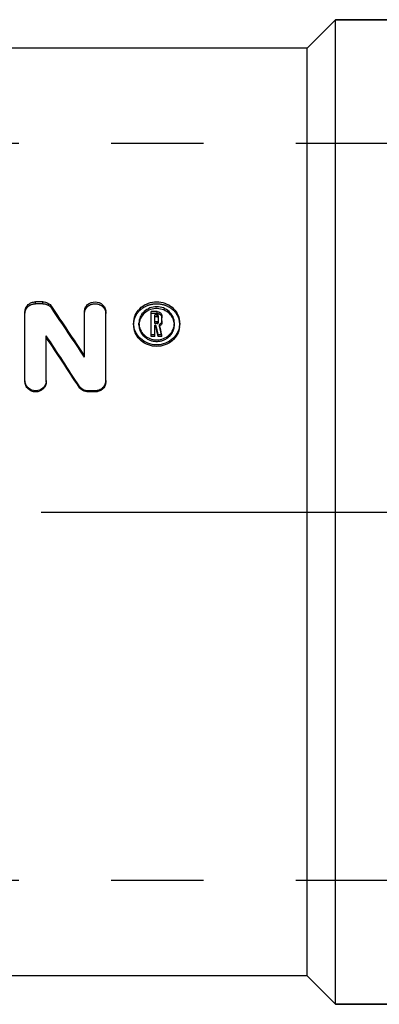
# Model space of a CAD drawing. Header units: millimetres. Extents: x 427 to 574, y 465 to 535.
# Tile 2 of 15: x 503 to 529, y 465 to 535. Entities that reach past the tile are written whole.
import ezdxf

# ---------------------------------------------------------------- set-up
doc = ezdxf.new("R2010")
doc.units = ezdxf.units.MM
doc.header["$LTSCALE"] = 65.185185
doc.linetypes.add('CENTER', pattern=[0.6, 0.375, -0.075, 0.075, -0.075])
doc.linetypes.add('HIDDEN', pattern=[0.2, 0.1, -0.1])
for name, color, linetype in [('ACHSEN_S', 7, 'CONTINUOUS'), ('FASEN', 7, 'CONTINUOUS'), ('KOERPER', 7, 'CONTINUOUS'), ('KONST.EL_MIT_GEO', 7, 'CONTINUOUS')]:
    doc.layers.add(name, color=color, linetype=linetype)

msp = doc.modelspace()

# ---------------------------------------------------------------- linework, layer by layer
at = {"layer": 'ACHSEN_S', "color": 2, "linetype": 'CENTER'}
msp.add_line((426.6, 500), (573.783, 500), dxfattribs=at)
at = {"layer": 'FASEN', "color": 7, "linetype": 'Continuous'}
for p, q in [((525.6, 534.75), (538.1, 534.75)), ((525.6, 465.25), (538.1, 465.25))]:
    msp.add_line(p, q, dxfattribs=at)
at = {"layer": 'KOERPER', "color": 7, "linetype": 'Continuous'}
for p, q in [((525.6, 534.75), (523.6, 532.75)), ((525.6, 465.25), (525.6, 534.75)), ((538.1, 534.75), (525.6, 534.75)), ((523.6, 532.75), (447.6, 532.75)), ((523.6, 467.25), (523.6, 532.75)), ((523.6, 467.25), (447.6, 467.25)), ((525.6, 465.25), (523.6, 467.25)), ((538.1, 465.25), (525.6, 465.25))]:
    msp.add_line(p, q, dxfattribs=at)
at = {"layer": 'KONST.EL_MIT_GEO', "color": 8, "linetype": 'HIDDEN'}
for p, q in [((555.4, 526), (501.4, 526)), ((504.427, 514.7), (504.427, 514.835)), ((504.927, 514.7), (504.427, 514.7)), ((504.927, 514.7), (504.927, 514.835)), ((505.563, 514.378), (505.563, 514.51)), ((513.012, 514.012), (512.597, 514.012)), ((513.012, 514.012), (513.012, 514.141)), ((511.347, 513.205), (511.347, 513.326)), ((511.724, 513.205), (511.724, 513.326)), ((512.847, 513.303), (512.847, 513.425)), ((513.012, 513.303), (512.847, 513.303)), ((513.012, 513.303), (513.012, 513.425)), ((513.097, 513.382), (513.097, 513.504)), ((513.172, 513.109), (513.172, 513.229)), ((513.347, 513.382), (513.347, 513.504)), ((514.224, 513.205), (514.224, 513.326)), ((514.6, 513.205), (514.6, 513.326)), ((507.88, 510.928), (507.88, 511.028)), ((503.677, 509.199), (503.677, 509.283)), ((505.177, 509.199), (505.177, 509.283)), ((509.38, 509.199), (509.38, 509.283)), ((555.4, 474), (501.4, 474))]:
    msp.add_line(p, q, dxfattribs=at)
at = {"layer": 'KONST.EL_MIT_GEO', "color": 7, "linetype": 'Continuous'}
for p, q in [((504.927, 514.835), (504.427, 514.835)), ((503.677, 509.283), (503.677, 514.142)), ((507.88, 511.028), (507.88, 514.142)), ((509.38, 509.283), (509.38, 514.142)), ((512.597, 512.392), (512.597, 514.141)), ((513.012, 514.141), (512.597, 514.141)), ((512.847, 513.425), (512.847, 513.909)), ((513.012, 513.909), (512.847, 513.909)), ((513.012, 513.782), (512.847, 513.782)), ((513.012, 513.782), (513.012, 513.909)), ((513.097, 513.504), (513.097, 513.83)), ((513.347, 513.504), (513.347, 513.83)), ((513.012, 513.425), (512.847, 513.425)), ((512.847, 512.392), (512.847, 513.191)), ((512.925, 513.191), (512.847, 513.191)), ((512.925, 513.072), (512.847, 513.072)), ((512.925, 513.072), (512.925, 513.191)), ((512.961, 512.921), (512.925, 513.072)), ((512.997, 512.77), (512.961, 512.921)), ((505.177, 509.283), (505.177, 512.445)), ((512.847, 512.505), (512.597, 512.505)), ((512.847, 512.392), (512.597, 512.392)), ((513.087, 512.392), (512.997, 512.77)), ((513.087, 512.392), (513.087, 512.505)), ((513.343, 512.505), (513.087, 512.505)), ((513.343, 512.392), (513.087, 512.392)), ((513.343, 512.392), (513.343, 512.505)), ((507.494, 508.816), (507.494, 508.897)), ((508.13, 508.476), (508.13, 508.554)), ((508.63, 508.554), (508.13, 508.554)), ((508.63, 508.476), (508.13, 508.476)), ((508.63, 508.476), (508.63, 508.554))]:
    msp.add_line(p, q, dxfattribs=at)
for centre, radius, start, end in [((271.455, 356.233), 282.592, 33.21421, 34.06205), ((512.763, 513.327), 1.416, 173.97013, 180.01118), ((513.019, 513.532), 0.339, 296.8378, 303.63306), ((513.184, 513.326), 1.416, 359.95968, 6.00148), ((255.497, 346.906), 299.572, 32.73411, 33.54453), ((258.682, 347.408), 296.58, 32.97222, 33.78561)]:
    msp.add_arc(centre, radius, start, end, dxfattribs=at)
at = {"layer": 'KONST.EL_MIT_GEO', "color": 8, "linetype": 'HIDDEN'}
for centre, radius, start, end in [((274.41, 356.667), 279.83, 33.45409, 34.30492), ((512.743, 513.205), 1.396, 179.99282, 186.00878), ((512.8, 513.205), 1.077, 176.78273, 180.00786), ((513.02, 513.413), 0.34, 296.62613, 303.41851), ((513.147, 513.205), 1.076, 359.99214, 3.22212), ((513.204, 513.205), 1.396, 353.99079, 0.00724), ((508.687, 509.198), 0.692, 356.08839, 0.00803)]:
    msp.add_arc(centre, radius, start, end, dxfattribs=at)
at = {"layer": 'KONST.EL_MIT_GEO', "color": 7, "linetype": 'Continuous'}
for points, knots in [([(503.677, 514.142), (503.677, 514.234), (503.718, 514.42), (503.889, 514.651), (504.138, 514.801), (504.331, 514.835), (504.427, 514.835)], [0, 0, 0, 0, 0.243636, 0.490824, 0.743901, 1, 1, 1, 1]), ([(504.927, 514.835), (505.052, 514.835), (505.301, 514.778), (505.496, 514.61), (505.563, 514.51)], [0, 0, 0, 0, 0.509346, 1, 1, 1, 1]), ([(507.88, 514.142), (507.88, 514.233), (507.92, 514.42), (508.147, 514.727), (508.631, 514.908), (509.114, 514.726), (509.339, 514.419), (509.38, 514.233), (509.38, 514.142)], [0, 0, 0, 0, 0.122507, 0.247428, 0.500339, 0.753402, 0.878171, 1, 1, 1, 1]), ([(511.355, 513.475), (511.375, 513.661), (511.491, 514.031), (511.989, 514.629), (512.974, 514.973), (513.959, 514.629), (514.456, 514.03), (514.573, 513.66), (514.592, 513.475)], [0, 0, 0, 0, 0.122352, 0.247188, 0.499916, 0.752795, 0.877704, 1, 1, 1, 1]), ([(514.224, 513.326), (514.224, 513.479), (514.156, 513.79), (513.781, 514.305), (512.974, 514.61), (512.167, 514.306), (511.791, 513.791), (511.724, 513.479), (511.724, 513.326)], [0, 0, 0, 0, 0.122399, 0.247226, 0.499862, 0.752489, 0.87732, 1, 1, 1, 1]), ([(514.132, 513.639), (514.071, 513.777), (513.887, 514.034), (513.485, 514.287), (513.014, 514.384), (512.694, 514.337), (512.544, 514.287)], [0, 0, 0, 0, 0.243136, 0.492342, 0.746003, 1, 1, 1, 1]), ([(512.544, 514.287), (512.385, 514.233), (512.086, 514.065), (511.881, 513.789), (511.815, 513.639)], [0, 0, 0, 0, 0.506645, 1, 1, 1, 1]), ([(513.012, 514.141), (513.096, 514.141), (513.269, 514.08), (513.347, 513.91), (513.347, 513.83)], [0, 0, 0, 0, 0.51105, 1, 1, 1, 1]), ([(513.097, 513.83), (513.097, 513.85), (513.077, 513.893), (513.034, 513.909), (513.012, 513.909)], [0, 0, 0, 0, 0.489941, 1, 1, 1, 1]), ([(513.097, 513.704), (513.097, 513.724), (513.077, 513.767), (513.033, 513.782), (513.012, 513.782)], [0, 0, 0, 0, 0.488336, 1, 1, 1, 1]), ([(514.6, 513.326), (514.6, 513.127), (514.512, 512.72), (514.147, 512.212), (513.607, 511.874), (512.973, 511.756), (512.34, 511.874), (511.799, 512.213), (511.434, 512.721), (511.347, 513.128), (511.347, 513.326)], [0, 0, 0, 0, 0.121017, 0.244847, 0.371478, 0.499919, 0.628437, 0.755156, 0.879043, 1, 1, 1, 1]), ([(514.592, 513.059), (514.573, 512.874), (514.456, 512.505), (513.963, 511.902), (512.974, 511.545), (511.984, 511.902), (511.491, 512.505), (511.374, 512.874), (511.355, 513.059)], [0, 0, 0, 0, 0.121529, 0.24633, 0.499894, 0.753623, 0.87849, 1, 1, 1, 1]), ([(511.724, 513.326), (511.724, 513.173), (511.791, 512.861), (512.072, 512.471), (512.487, 512.212), (512.973, 512.122), (513.46, 512.212), (513.875, 512.471), (514.156, 512.861), (514.224, 513.173), (514.224, 513.326)], [0, 0, 0, 0, 0.121013, 0.244866, 0.371479, 0.499881, 0.628271, 0.754899, 0.878756, 1, 1, 1, 1]), ([(513.012, 513.425), (513.034, 513.425), (513.078, 513.441), (513.097, 513.484), (513.097, 513.504)], [0, 0, 0, 0, 0.512458, 1, 1, 1, 1]), ([(513.347, 513.504), (513.347, 513.455), (513.32, 513.353), (513.248, 513.277), (513.206, 513.249)], [0, 0, 0, 0, 0.49553, 1, 1, 1, 1]), ([(513.347, 513.382), (513.347, 513.333), (513.32, 513.232), (513.248, 513.157), (513.207, 513.129)], [0, 0, 0, 0, 0.494619, 1, 1, 1, 1]), ([(505.177, 509.283), (505.177, 509.188), (505.137, 508.995), (504.917, 508.674), (504.426, 508.474), (503.936, 508.675), (503.717, 508.996), (503.677, 509.189), (503.677, 509.283)], [0, 0, 0, 0, 0.124298, 0.250113, 0.500318, 0.750624, 0.876336, 1, 1, 1, 1]), ([(505.177, 509.199), (505.177, 509.105), (505.137, 508.913), (504.916, 508.594), (504.426, 508.397), (503.937, 508.595), (503.717, 508.914), (503.677, 509.105), (503.677, 509.199)], [0, 0, 0, 0, 0.123753, 0.24934, 0.50032, 0.751397, 0.876878, 1, 1, 1, 1]), ([(508.13, 508.554), (508.005, 508.554), (507.752, 508.616), (507.56, 508.793), (507.494, 508.897)], [0, 0, 0, 0, 0.50258, 1, 1, 1, 1]), ([(508.13, 508.476), (508.005, 508.476), (507.753, 508.538), (507.561, 508.713), (507.494, 508.816)], [0, 0, 0, 0, 0.503488, 1, 1, 1, 1]), ([(509.38, 509.283), (509.38, 509.188), (509.34, 508.995), (509.172, 508.753), (508.923, 508.592), (508.727, 508.554), (508.63, 508.554)], [0, 0, 0, 0, 0.246762, 0.495561, 0.74743, 1, 1, 1, 1]), ([(509.378, 509.151), (509.366, 508.973), (509.188, 508.612), (508.812, 508.476), (508.63, 508.476)], [0, 0, 0, 0, 0.493704, 1, 1, 1, 1])]:
    msp.add_open_spline(points, degree=3, knots=knots, dxfattribs=at)
at = {"layer": 'KONST.EL_MIT_GEO', "color": 8, "linetype": 'HIDDEN'}
for points, knots in [([(503.677, 514.014), (503.677, 514.104), (503.719, 514.29), (503.944, 514.594), (504.239, 514.7), (504.427, 514.7)], [0, 0, 0, 0, 0.244643, 0.493542, 1, 1, 1, 1]), ([(504.927, 514.7), (505.052, 514.7), (505.301, 514.644), (505.496, 514.477), (505.563, 514.378)], [0, 0, 0, 0, 0.51021, 1, 1, 1, 1]), ([(507.88, 514.014), (507.88, 514.104), (507.921, 514.289), (508.148, 514.594), (508.631, 514.772), (509.113, 514.593), (509.339, 514.288), (509.38, 514.104), (509.38, 514.014)], [0, 0, 0, 0, 0.121954, 0.246657, 0.50034, 0.754173, 0.878721, 1, 1, 1, 1]), ([(511.347, 513.205), (511.347, 513.402), (511.434, 513.804), (511.804, 514.302), (512.345, 514.626), (512.973, 514.738), (513.602, 514.626), (514.143, 514.302), (514.513, 513.804), (514.6, 513.402), (514.6, 513.205)], [0, 0, 0, 0, 0.120924, 0.24442, 0.371065, 0.499935, 0.628871, 0.755612, 0.879168, 1, 1, 1, 1]), ([(513.012, 514.012), (513.096, 514.012), (513.269, 513.953), (513.347, 513.784), (513.347, 513.704)], [0, 0, 0, 0, 0.512656, 1, 1, 1, 1]), ([(511.724, 513.205), (511.724, 513.054), (511.791, 512.744), (512.165, 512.228), (512.973, 511.917), (513.782, 512.227), (514.156, 512.743), (514.224, 513.054), (514.224, 513.205)], [0, 0, 0, 0, 0.121565, 0.246316, 0.499878, 0.753446, 0.878203, 1, 1, 1, 1]), ([(513.012, 513.303), (513.034, 513.303), (513.077, 513.318), (513.097, 513.361), (513.097, 513.382)], [0, 0, 0, 0, 0.514064, 1, 1, 1, 1])]:
    msp.add_open_spline(points, degree=3, knots=knots, dxfattribs=at)
at = {"layer": 'KONST.EL_MIT_GEO', "color": 7, "linetype": 'Continuous'}
for points in [[(511.815, 513.639), (511.764, 513.522), (511.732, 513.394), (511.725, 513.266)], [(514.222, 513.266), (514.215, 513.394), (514.184, 513.522), (514.132, 513.639)], [(513.087, 512.505), (513.033, 512.734), (512.979, 512.963), (512.925, 513.191)], [(513.343, 512.505), (513.286, 512.747), (513.229, 512.988), (513.172, 513.229)]]:
    msp.add_open_spline(points, degree=3, dxfattribs=at)
at = {"layer": 'KONST.EL_MIT_GEO', "color": 8, "linetype": 'HIDDEN'}
msp.add_open_spline([(513.343, 512.392), (513.286, 512.631), (513.229, 512.87), (513.172, 513.109)], degree=3, dxfattribs=at)

doc.saveas('drawing.dxf')
